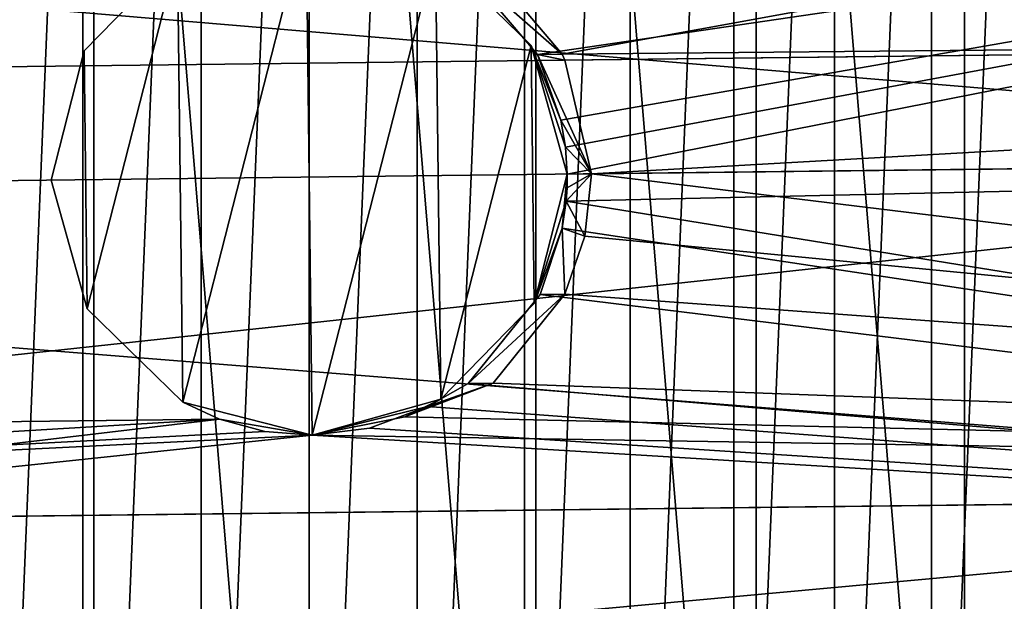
# Model space of a CAD drawing. Header units: millimetres. Extents: x -101 to 79, y -15 to 65.
# Tile 6 of 11: x -12 to 17, y 12 to 29. Entities that reach past the tile are written whole.
import ezdxf

# ---------------------------------------------------------------- set-up
doc = ezdxf.new("R2010")
doc.units = ezdxf.units.MM
doc.header["$LTSCALE"] = 25.4
doc.layers.get('0').update_dxf_attribs({"true_color": 0xff5454})

# ---------------------------------------------------------------- blocks, each defined once
blk = doc.blocks.new('EYE-SUPER-B-6490-6496-6503.STL')
at = {"color": 0}
mesh = blk.add_polyface(dxfattribs=at)
corners = [(-42.302, 14.788, 765.309), (-43.39, 27.91, 765.309), (-43.39, 21.304, 765.309), (-42.302, 34.426, 765.309), (-40.157, 8.539, 765.309), (-40.157, 40.675, 765.309), (-37.013, 2.729, 765.309), (-37.013, 46.485, 765.309), (-32.955, -2.484, 765.309), (-32.955, 51.698, 765.309), (-28.095, -6.959, 765.309), (-28.095, 56.173, 765.309), (-22.564, -10.572, 765.309), (-22.564, 59.786, 765.309), (-16.514, -13.226, 765.309), (-16.514, 62.44, 765.309), (-10.11, -14.847, 765.309), (-10.11, 64.061, 765.309), (-3.526, -15.393, 765.309), (-3.526, 64.607, 765.309), (3.058, -14.847, 765.309), (3.058, 64.061, 765.309), (9.462, -13.226, 765.309), (9.462, 62.44, 765.309), (15.512, -10.572, 765.309), (15.512, 59.786, 765.309), (21.042, -6.959, 765.309), (21.042, 56.173, 765.309), (25.903, -2.484, 765.309), (25.903, 51.698, 765.309), (29.961, 2.729, 765.309), (29.961, 46.485, 765.309), (33.105, 8.539, 765.309), (33.105, 40.675, 765.309), (35.25, 14.788, 765.309), (35.25, 34.426, 765.309), (36.337, 21.304, 765.309), (36.337, 27.91, 765.309)]
mesh.append_faces([[corners[k] for k in face] for face in [(0, 1, 2), (35, 36, 37)]], dxfattribs={"vtx0": -1, "color": 0})
mesh.append_faces([[corners[k] for k in face] for face in [(1, 0, 3), (3, 4, 5), (5, 6, 7), (7, 8, 9), (9, 10, 11), (11, 12, 13), (13, 14, 15), (15, 16, 17), (17, 18, 19), (19, 20, 21), (21, 22, 23), (23, 24, 25), (25, 26, 27), (27, 28, 29), (29, 30, 31), (31, 32, 33), (33, 34, 35)]], dxfattribs={"vtx0": -1, "vtx1": -1, "color": 0})
mesh.append_faces([[corners[k] for k in face] for face in [(3, 0, 4), (5, 4, 6), (7, 6, 8), (9, 8, 10), (11, 10, 12), (13, 12, 14), (15, 14, 16), (17, 16, 18), (19, 18, 20), (21, 20, 22), (23, 22, 24), (25, 24, 26), (27, 26, 28), (29, 28, 30), (31, 30, 32), (33, 32, 34), (35, 34, 36)]], dxfattribs={"vtx0": -1, "vtx2": -1, "color": 0})
mesh = blk.add_polyface(dxfattribs=at)
corners = [(-41.396, 27.745, 735.309), (-41.396, 21.469, 735.309), (-41.526, 24.607, 735.309), (-41.008, 30.862, 735.309), (-41.008, 18.352, 735.309), (-40.363, 33.935, 735.309), (-40.363, 15.279, 735.309), (-39.467, 36.946, 735.309), (-39.467, 12.268, 735.309), (-38.326, 39.871, 735.309), (-38.326, 9.343, 735.309), (-36.946, 42.693, 735.309), (-36.946, 6.521, 735.309), (-35.338, 45.391, 735.309), (-35.338, 3.823, 735.309), (-33.513, 47.947, 735.309), (-33.513, 1.267, 735.309), (-31.484, 50.344, 735.309), (-31.484, -1.13, 735.309), (-29.263, 52.564, 735.309), (-29.263, -3.351, 735.309), (-26.866, 54.594, 735.309), (-26.866, -5.38, 735.309), (-24.31, 56.419, 735.309), (-24.31, -7.205, 735.309), (-21.612, 58.027, 735.309), (-21.612, -8.813, 735.309), (-18.791, 59.406, 735.309), (-18.791, -10.192, 735.309), (-15.865, 60.548, 735.309), (-15.865, -11.334, 735.309), (-12.855, 61.444, 735.309), (-12.855, -12.23, 735.309), (-9.781, 62.089, 735.309), (-9.781, -12.875, 735.309), (-6.664, 62.477, 735.309), (-6.664, -13.263, 735.309), (-3.526, 62.607, 735.309), (-3.526, -13.393, 735.309), (-0.388, 62.477, 735.309), (-0.388, -13.263, 735.309), (2.728, 62.089, 735.309), (2.728, -12.875, 735.309), (5.802, 61.444, 735.309), (5.802, -12.23, 735.309), (8.812, 60.548, 735.309), (8.812, -11.334, 735.309), (11.738, 59.406, 735.309), (11.738, -10.192, 735.309), (14.56, 58.027, 735.309), (14.56, -8.813, 735.309), (17.258, 56.419, 735.309), (17.258, -7.205, 735.309), (19.814, 54.594, 735.309), (19.814, -5.38, 735.309), (22.211, 52.564, 735.309), (22.211, -3.351, 735.309), (24.431, 50.344, 735.309), (24.431, -1.13, 735.309), (26.461, 47.947, 735.309), (26.461, 1.267, 735.309), (28.286, 45.391, 735.309), (28.286, 3.823, 735.309), (29.894, 42.693, 735.309), (29.894, 6.521, 735.309), (31.273, 39.871, 735.309), (31.273, 9.343, 735.309), (32.415, 36.946, 735.309), (32.415, 12.268, 735.309), (33.311, 33.935, 735.309), (33.311, 15.279, 735.309), (33.956, 30.862, 735.309), (33.956, 18.352, 735.309), (34.344, 27.745, 735.309), (34.344, 21.469, 735.309), (34.474, 24.607, 735.309)]
mesh.append_faces([[corners[k] for k in face] for face in [(0, 1, 2), (74, 73, 75)]], dxfattribs={"vtx0": -1, "color": 0})
mesh.append_faces([[corners[k] for k in face] for face in [(1, 3, 4), (4, 5, 6), (6, 7, 8), (8, 9, 10), (10, 11, 12), (12, 13, 14), (14, 15, 16), (16, 17, 18), (18, 19, 20), (20, 21, 22), (22, 23, 24), (24, 25, 26), (26, 27, 28), (28, 29, 30), (30, 31, 32), (32, 33, 34), (34, 35, 36), (36, 37, 38), (38, 39, 40), (40, 41, 42), (42, 43, 44), (44, 45, 46), (46, 47, 48), (48, 49, 50), (50, 51, 52), (52, 53, 54), (54, 55, 56), (56, 57, 58), (58, 59, 60), (60, 61, 62), (62, 63, 64), (64, 65, 66), (66, 67, 68), (68, 69, 70), (70, 71, 72), (72, 73, 74)]], dxfattribs={"vtx0": -1, "vtx1": -1, "color": 0})
mesh.append_faces([[corners[k] for k in face] for face in [(1, 0, 3), (4, 3, 5), (6, 5, 7), (8, 7, 9), (10, 9, 11), (12, 11, 13), (14, 13, 15), (16, 15, 17), (18, 17, 19), (20, 19, 21), (22, 21, 23), (24, 23, 25), (26, 25, 27), (28, 27, 29), (30, 29, 31), (32, 31, 33), (34, 33, 35), (36, 35, 37), (38, 37, 39), (40, 39, 41), (42, 41, 43), (44, 43, 45), (46, 45, 47), (48, 47, 49), (50, 49, 51), (52, 51, 53), (54, 53, 55), (56, 55, 57), (58, 57, 59), (60, 59, 61), (62, 61, 63), (64, 63, 65), (66, 65, 67), (68, 67, 69), (70, 69, 71), (72, 71, 73)]], dxfattribs={"vtx0": -1, "vtx2": -1, "color": 0})
mesh = blk.add_polyface(dxfattribs=at)
corners = [(75.192, 41.158, 34.134), (1.673, 30.717, 114.025), (3.819, 28.182, 112.54)]
mesh.append_faces([[corners[k] for k in face] for face in [(0, 1, 2)]], dxfattribs={"color": 0})
mesh = blk.add_polyface(dxfattribs=at)
corners = [(78.644, 28.891, 37.428), (75.192, 41.158, 34.134), (3.819, 28.182, 112.54)]
mesh.append_faces([[corners[k] for k in face] for face in [(0, 1, 2)]], dxfattribs={"color": 0})
mesh = blk.add_polyface(dxfattribs=at)
corners = [(-97.994, 39.116, 143.913), (39.958, 28.435, -1.098), (-101.156, 26.771, 140.619), (43.12, 40.78, 2.195)]
mesh.append_faces([[corners[k] for k in face] for face in [(0, 1, 2), (1, 0, 3)]], dxfattribs={"vtx0": -1, "color": 0})
mesh = blk.add_polyface(dxfattribs=at)
corners = [(75.445, 38.789, 34.359), (3.105, 28.174, 111.828), (0.946, 30.709, 113.301)]
mesh.append_faces([[corners[k] for k in face] for face in [(0, 1, 2)]], dxfattribs={"color": 0})
mesh = blk.add_polyface(dxfattribs=at)
corners = [(75.445, 38.789, 34.359), (3.789, 26.262, 111.424), (3.105, 28.174, 111.828)]
mesh.append_faces([[corners[k] for k in face] for face in [(0, 1, 2)]], dxfattribs={"color": 0})
mesh = blk.add_polyface(dxfattribs=at)
corners = [(75.445, 38.789, 34.359), (3.923, 25.482, 111.349), (3.789, 26.262, 111.424)]
mesh.append_faces([[corners[k] for k in face] for face in [(0, 1, 2)]], dxfattribs={"color": 0})
mesh = blk.add_polyface(dxfattribs=at)
corners = [(75.445, 38.789, 34.359), (3.973, 24.695, 111.324), (3.923, 25.482, 111.349)]
mesh.append_faces([[corners[k] for k in face] for face in [(0, 1, 2)]], dxfattribs={"color": 0})
mesh = blk.add_polyface(dxfattribs=at)
corners = [(78.116, 25.569, 36.864), (3.973, 24.695, 111.324), (75.445, 38.789, 34.359)]
mesh.append_faces([[corners[k] for k in face] for face in [(0, 1, 2)]], dxfattribs={"color": 0})
mesh = blk.add_polyface(dxfattribs=at)
corners = [(40.564, 25.127, -0.534), (-97.486, 36.75, 142.98), (-99.845, 23.472, 140.475), (42.923, 38.405, 1.971)]
mesh.append_faces([[corners[k] for k in face] for face in [(0, 1, 2), (1, 0, 3)]], dxfattribs={"vtx0": -1, "color": 0})
mesh = blk.add_polyface(dxfattribs=at)
corners = [(-10.065, 28.28, 84.957), (-9.977, 20.781, 84.957), (-11.026, 24.519, 84.957), (-7.352, 31.057, 84.957), (-7.199, 18.068, 84.957), (-3.615, 32.106, 84.957), (-3.438, 17.107, 84.957), (0.147, 31.146, 84.957), (0.3, 18.156, 84.957), (2.924, 28.433, 84.957), (3.013, 20.934, 84.957), (3.973, 24.695, 84.957)]
mesh.append_faces([[corners[k] for k in face] for face in [(0, 1, 2), (10, 9, 11)]], dxfattribs={"vtx0": -1, "color": 0})
mesh.append_faces([[corners[k] for k in face] for face in [(1, 3, 4), (4, 5, 6), (6, 7, 8), (8, 9, 10)]], dxfattribs={"vtx0": -1, "vtx1": -1, "color": 0})
mesh.append_faces([[corners[k] for k in face] for face in [(1, 0, 3), (4, 3, 5), (6, 5, 7), (8, 7, 9)]], dxfattribs={"vtx0": -1, "vtx2": -1, "color": 0})
mesh = blk.add_polyface(dxfattribs=at)
corners = [(-9.977, 20.781, 734.957), (-10.065, 28.28, 734.957), (-11.026, 24.519, 734.957), (-7.352, 31.057, 734.957), (-7.199, 18.068, 734.957), (-3.615, 32.106, 734.957), (-3.438, 17.107, 734.957), (0.147, 31.146, 734.957), (0.3, 18.156, 734.957), (2.924, 28.433, 734.957), (3.013, 20.934, 734.957), (3.973, 24.695, 734.957)]
mesh.append_faces([[corners[k] for k in face] for face in [(0, 1, 2), (9, 10, 11)]], dxfattribs={"vtx0": -1, "color": 0})
mesh.append_faces([[corners[k] for k in face] for face in [(1, 0, 3), (3, 4, 5), (5, 6, 7), (7, 8, 9)]], dxfattribs={"vtx0": -1, "vtx1": -1, "color": 0})
mesh.append_faces([[corners[k] for k in face] for face in [(3, 0, 4), (5, 4, 6), (7, 6, 8), (9, 8, 10)]], dxfattribs={"vtx0": -1, "vtx2": -1, "color": 0})
mesh = blk.add_polyface(dxfattribs=at)
corners = [(-7.352, 31.057, 734.957), (-10.065, 28.28, 84.957), (-10.065, 28.28, 734.957), (-7.352, 31.057, 84.957)]
mesh.append_faces([[corners[k] for k in face] for face in [(0, 1, 2), (1, 0, 3)]], dxfattribs={"vtx0": -1, "color": 0})
mesh = blk.add_polyface(dxfattribs=at)
corners = [(0.147, 31.146, 734.957), (2.924, 28.433, 84.957), (0.147, 31.146, 84.957), (2.924, 28.433, 734.957)]
mesh.append_faces([[corners[k] for k in face] for face in [(0, 1, 2), (1, 0, 3)]], dxfattribs={"vtx0": -1, "color": 0})
mesh = blk.add_polyface(dxfattribs=at)
corners = [(3.819, 28.182, 112.54), (0.946, 30.709, 113.301), (3.105, 28.174, 111.828), (1.673, 30.717, 114.025)]
mesh.append_faces([[corners[k] for k in face] for face in [(0, 1, 2), (1, 0, 3)]], dxfattribs={"vtx0": -1, "color": 0})
mesh = blk.add_polyface(dxfattribs=at)
corners = [(78.644, 28.891, 37.428), (3.819, 28.182, 112.54), (3.905, 28.01, 112.486)]
mesh.append_faces([[corners[k] for k in face] for face in [(0, 1, 2)]], dxfattribs={"color": 0})
mesh = blk.add_polyface(dxfattribs=at)
corners = [(78.644, 28.891, 37.428), (3.905, 28.01, 112.486), (4.675, 24.704, 112.037)]
mesh.append_faces([[corners[k] for k in face] for face in [(0, 1, 2)]], dxfattribs={"color": 0})
mesh = blk.add_polyface(dxfattribs=at)
corners = [(78.644, 28.891, 37.428), (4.675, 24.704, 112.037), (77.674, 15.812, 36.308)]
mesh.append_faces([[corners[k] for k in face] for face in [(0, 1, 2)]], dxfattribs={"color": 0})
mesh = blk.add_polyface(dxfattribs=at)
corners = [(-101.156, 26.771, 140.619), (41.236, 15.382, 0.021), (-99.878, 13.719, 141.739), (39.958, 28.435, -1.098)]
mesh.append_faces([[corners[k] for k in face] for face in [(0, 1, 2), (1, 0, 3)]], dxfattribs={"vtx0": -1, "color": 0})
mesh = blk.add_polyface(dxfattribs=at)
corners = [(2.924, 28.433, 734.957), (3.923, 25.482, 111.349), (3.789, 26.262, 111.424)]
mesh.append_faces([[corners[k] for k in face] for face in [(0, 1, 2)]], dxfattribs={"color": 0})
mesh = blk.add_polyface(dxfattribs=at)
corners = [(2.924, 28.433, 734.957), (3.973, 24.695, 734.957), (3.923, 25.482, 111.349)]
mesh.append_faces([[corners[k] for k in face] for face in [(0, 1, 2)]], dxfattribs={"color": 0})
mesh = blk.add_polyface(dxfattribs=at)
corners = [(2.924, 28.433, 84.957), (3.923, 25.482, 111.349), (3.973, 24.695, 84.957)]
mesh.append_faces([[corners[k] for k in face] for face in [(0, 1, 2)]], dxfattribs={"color": 0})
mesh = blk.add_polyface(dxfattribs=at)
corners = [(2.924, 28.433, 734.957), (3.789, 26.262, 111.424), (2.924, 28.433, 84.957)]
mesh.append_faces([[corners[k] for k in face] for face in [(0, 1, 2)]], dxfattribs={"color": 0})
mesh = blk.add_polyface(dxfattribs=at)
corners = [(2.924, 28.433, 84.957), (3.789, 26.262, 111.424), (3.923, 25.482, 111.349)]
mesh.append_faces([[corners[k] for k in face] for face in [(0, 1, 2)]], dxfattribs={"color": 0})
mesh = blk.add_polyface(dxfattribs=at)
corners = [(-10.065, 28.28, 734.957), (-11.026, 24.519, 84.957), (-11.026, 24.519, 734.957), (-10.065, 28.28, 84.957)]
mesh.append_faces([[corners[k] for k in face] for face in [(0, 1, 2), (1, 0, 3)]], dxfattribs={"vtx0": -1, "color": 0})
mesh = blk.add_polyface(dxfattribs=at)
corners = [(3.905, 28.01, 112.486), (3.819, 28.182, 112.54), (3.105, 28.174, 111.828)]
mesh.append_faces([[corners[k] for k in face] for face in [(0, 1, 2)]], dxfattribs={"color": 0})
mesh = blk.add_polyface(dxfattribs=at)
corners = [(4.675, 24.704, 112.037), (3.905, 28.01, 112.486), (3.105, 28.174, 111.828)]
mesh.append_faces([[corners[k] for k in face] for face in [(0, 1, 2)]], dxfattribs={"color": 0})
mesh = blk.add_polyface(dxfattribs=at)
corners = [(3.105, 28.174, 111.828), (3.789, 26.262, 111.424), (4.675, 24.704, 112.037)]
mesh.append_faces([[corners[k] for k in face] for face in [(0, 1, 2)]], dxfattribs={"color": 0})
mesh = blk.add_polyface(dxfattribs=at)
corners = [(3.789, 26.262, 111.424), (3.923, 25.482, 111.349), (4.675, 24.704, 112.037)]
mesh.append_faces([[corners[k] for k in face] for face in [(0, 1, 2)]], dxfattribs={"color": 0})
mesh = blk.add_polyface(dxfattribs=at)
corners = [(3.923, 25.482, 111.349), (3.973, 24.695, 111.324), (4.675, 24.704, 112.037)]
mesh.append_faces([[corners[k] for k in face] for face in [(0, 1, 2)]], dxfattribs={"color": 0})
mesh = blk.add_polyface(dxfattribs=at)
corners = [(3.923, 25.482, 111.349), (3.973, 24.695, 734.957), (3.973, 24.695, 111.324)]
mesh.append_faces([[corners[k] for k in face] for face in [(0, 1, 2)]], dxfattribs={"color": 0})
mesh = blk.add_polyface(dxfattribs=at)
corners = [(3.923, 25.482, 111.349), (3.973, 24.695, 111.324), (3.973, 24.695, 84.957)]
mesh.append_faces([[corners[k] for k in face] for face in [(0, 1, 2)]], dxfattribs={"color": 0})
mesh = blk.add_polyface(dxfattribs=at)
corners = [(78.116, 25.569, 36.864), (75.757, 12.291, 34.359), (3.941, 23.908, 111.349)]
mesh.append_faces([[corners[k] for k in face] for face in [(0, 1, 2)]], dxfattribs={"color": 0})
mesh = blk.add_polyface(dxfattribs=at)
corners = [(78.116, 25.569, 36.864), (3.941, 23.908, 111.349), (3.973, 24.695, 111.324)]
mesh.append_faces([[corners[k] for k in face] for face in [(0, 1, 2)]], dxfattribs={"color": 0})
mesh = blk.add_polyface(dxfattribs=at)
corners = [(-97.174, 10.252, 142.98), (40.564, 25.127, -0.534), (-99.845, 23.472, 140.475), (43.236, 11.907, 1.971)]
mesh.append_faces([[corners[k] for k in face] for face in [(0, 1, 2), (1, 0, 3)]], dxfattribs={"vtx0": -1, "color": 0})
mesh = blk.add_polyface(dxfattribs=at)
corners = [(3.973, 24.695, 111.324), (3.013, 20.934, 84.957), (3.973, 24.695, 84.957)]
mesh.append_faces([[corners[k] for k in face] for face in [(0, 1, 2)]], dxfattribs={"color": 0})
mesh = blk.add_polyface(dxfattribs=at)
corners = [(3.973, 24.695, 111.324), (3.941, 23.908, 111.349), (3.013, 20.934, 84.957)]
mesh.append_faces([[corners[k] for k in face] for face in [(0, 1, 2)]], dxfattribs={"color": 0})
mesh = blk.add_polyface(dxfattribs=at)
corners = [(3.973, 24.695, 734.957), (3.013, 20.934, 734.957), (3.826, 23.125, 111.424)]
mesh.append_faces([[corners[k] for k in face] for face in [(0, 1, 2)]], dxfattribs={"color": 0})
mesh = blk.add_polyface(dxfattribs=at)
corners = [(3.973, 24.695, 734.957), (3.826, 23.125, 111.424), (3.941, 23.908, 111.349)]
mesh.append_faces([[corners[k] for k in face] for face in [(0, 1, 2)]], dxfattribs={"color": 0})
mesh = blk.add_polyface(dxfattribs=at)
corners = [(4.675, 24.704, 112.037), (3.968, 24.299, 111.344), (3.941, 23.908, 111.349)]
mesh.append_faces([[corners[k] for k in face] for face in [(0, 1, 2)]], dxfattribs={"color": 0})
mesh = blk.add_polyface(dxfattribs=at)
corners = [(4.675, 24.704, 112.037), (3.941, 23.908, 111.349), (4.486, 22.895, 112.163)]
mesh.append_faces([[corners[k] for k in face] for face in [(0, 1, 2)]], dxfattribs={"color": 0})
mesh = blk.add_polyface(dxfattribs=at)
corners = [(3.973, 24.695, 734.957), (3.941, 23.908, 111.349), (3.968, 24.299, 111.344)]
mesh.append_faces([[corners[k] for k in face] for face in [(0, 1, 2)]], dxfattribs={"color": 0})
mesh = blk.add_polyface(dxfattribs=at)
corners = [(4.675, 24.704, 112.037), (3.973, 24.695, 111.324), (3.968, 24.299, 111.344)]
mesh.append_faces([[corners[k] for k in face] for face in [(0, 1, 2)]], dxfattribs={"color": 0})
mesh = blk.add_polyface(dxfattribs=at)
corners = [(3.973, 24.695, 734.957), (3.968, 24.299, 111.344), (3.973, 24.695, 111.324)]
mesh.append_faces([[corners[k] for k in face] for face in [(0, 1, 2)]], dxfattribs={"color": 0})
mesh = blk.add_polyface(dxfattribs=at)
corners = [(4.675, 24.704, 112.037), (4.486, 22.895, 112.163), (77.674, 15.812, 36.308)]
mesh.append_faces([[corners[k] for k in face] for face in [(0, 1, 2)]], dxfattribs={"color": 0})
mesh = blk.add_polyface(dxfattribs=at)
corners = [(-11.026, 24.519, 734.957), (-9.977, 20.781, 84.957), (-9.977, 20.781, 734.957), (-11.026, 24.519, 84.957)]
mesh.append_faces([[corners[k] for k in face] for face in [(0, 1, 2), (1, 0, 3)]], dxfattribs={"vtx0": -1, "color": 0})
mesh = blk.add_polyface(dxfattribs=at)
corners = [(3.941, 23.908, 111.349), (3.826, 23.125, 111.424), (3.013, 20.934, 84.957)]
mesh.append_faces([[corners[k] for k in face] for face in [(0, 1, 2)]], dxfattribs={"color": 0})
mesh = blk.add_polyface(dxfattribs=at)
corners = [(3.941, 23.908, 111.349), (75.757, 12.291, 34.359), (3.826, 23.125, 111.424)]
mesh.append_faces([[corners[k] for k in face] for face in [(0, 1, 2)]], dxfattribs={"color": 0})
mesh = blk.add_polyface(dxfattribs=at)
corners = [(3.941, 23.908, 111.349), (3.826, 23.125, 111.424), (4.486, 22.895, 112.163)]
mesh.append_faces([[corners[k] for k in face] for face in [(0, 1, 2)]], dxfattribs={"color": 0})
mesh = blk.add_polyface(dxfattribs=at)
corners = [(3.826, 23.125, 111.424), (3.013, 20.934, 734.957), (3.013, 20.934, 84.957)]
mesh.append_faces([[corners[k] for k in face] for face in [(0, 1, 2)]], dxfattribs={"color": 0})
mesh = blk.add_polyface(dxfattribs=at)
corners = [(3.826, 23.125, 111.424), (75.757, 12.291, 34.359), (3.187, 21.197, 111.828)]
mesh.append_faces([[corners[k] for k in face] for face in [(0, 1, 2)]], dxfattribs={"color": 0})
mesh = blk.add_polyface(dxfattribs=at)
corners = [(3.826, 23.125, 111.424), (3.187, 21.197, 111.828), (3.901, 21.206, 112.54)]
mesh.append_faces([[corners[k] for k in face] for face in [(0, 1, 2)]], dxfattribs={"color": 0})
mesh = blk.add_polyface(dxfattribs=at)
corners = [(4.486, 22.895, 112.163), (3.826, 23.125, 111.424), (3.901, 21.206, 112.54)]
mesh.append_faces([[corners[k] for k in face] for face in [(0, 1, 2)]], dxfattribs={"color": 0})
mesh = blk.add_polyface(dxfattribs=at)
corners = [(4.486, 22.895, 112.163), (3.901, 21.206, 112.54), (77.674, 15.812, 36.308)]
mesh.append_faces([[corners[k] for k in face] for face in [(0, 1, 2)]], dxfattribs={"color": 0})
mesh = blk.add_polyface(dxfattribs=at)
corners = [(1.089, 18.612, 113.301), (3.901, 21.206, 112.54), (3.187, 21.197, 111.828), (1.816, 18.621, 114.025)]
mesh.append_faces([[corners[k] for k in face] for face in [(0, 1, 2), (1, 0, 3)]], dxfattribs={"vtx0": -1, "color": 0})
mesh = blk.add_polyface(dxfattribs=at)
corners = [(3.187, 21.197, 111.828), (75.757, 12.291, 34.359), (1.089, 18.612, 113.301)]
mesh.append_faces([[corners[k] for k in face] for face in [(0, 1, 2)]], dxfattribs={"color": 0})
mesh = blk.add_polyface(dxfattribs=at)
corners = [(3.901, 21.206, 112.54), (1.816, 18.621, 114.025), (77.674, 15.812, 36.308)]
mesh.append_faces([[corners[k] for k in face] for face in [(0, 1, 2)]], dxfattribs={"color": 0})
mesh = blk.add_polyface(dxfattribs=at)
corners = [(3.013, 20.934, 84.957), (0.3, 18.156, 734.957), (0.3, 18.156, 84.957), (3.013, 20.934, 734.957)]
mesh.append_faces([[corners[k] for k in face] for face in [(0, 1, 2), (1, 0, 3)]], dxfattribs={"vtx0": -1, "color": 0})
mesh = blk.add_polyface(dxfattribs=at)
corners = [(-7.199, 18.068, 734.957), (-9.977, 20.781, 84.957), (-7.199, 18.068, 84.957), (-9.977, 20.781, 734.957)]
mesh.append_faces([[corners[k] for k in face] for face in [(0, 1, 2), (1, 0, 3)]], dxfattribs={"vtx0": -1, "color": 0})
mesh = blk.add_polyface(dxfattribs=at)
corners = [(1.816, 18.621, 114.025), (-0.749, 17.64, 116.283), (77.674, 15.812, 36.308)]
mesh.append_faces([[corners[k] for k in face] for face in [(0, 1, 2)]], dxfattribs={"color": 0})
mesh = blk.add_polyface(dxfattribs=at)
corners = [(-0.749, 17.64, 116.283), (1.816, 18.621, 114.025), (-0.699, 17.66, 115.725)]
mesh.append_faces([[corners[k] for k in face] for face in [(0, 1, 2)]], dxfattribs={"color": 0})
mesh = blk.add_polyface(dxfattribs=at)
corners = [(-0.699, 17.66, 115.725), (1.816, 18.621, 114.025), (-0.333, 17.82, 114.645)]
mesh.append_faces([[corners[k] for k in face] for face in [(0, 1, 2)]], dxfattribs={"color": 0})
mesh = blk.add_polyface(dxfattribs=at)
corners = [(-0.333, 17.82, 114.645), (1.816, 18.621, 114.025), (-0.089, 17.941, 114.26)]
mesh.append_faces([[corners[k] for k in face] for face in [(0, 1, 2)]], dxfattribs={"color": 0})
mesh = blk.add_polyface(dxfattribs=at)
corners = [(-0.089, 17.941, 114.26), (1.816, 18.621, 114.025), (1.089, 18.612, 113.301)]
mesh.append_faces([[corners[k] for k in face] for face in [(0, 1, 2)]], dxfattribs={"color": 0})
mesh = blk.add_polyface(dxfattribs=at)
corners = [(1.089, 18.612, 113.301), (75.757, 12.291, 34.359), (-0.089, 17.941, 114.26)]
mesh.append_faces([[corners[k] for k in face] for face in [(0, 1, 2)]], dxfattribs={"color": 0})
mesh = blk.add_polyface(dxfattribs=at)
corners = [(-3.438, 17.107, 117.32), (-7.199, 18.068, 84.957), (-3.438, 17.107, 84.957)]
mesh.append_faces([[corners[k] for k in face] for face in [(0, 1, 2)]], dxfattribs={"color": 0})
mesh = blk.add_polyface(dxfattribs=at)
corners = [(-6.136, 17.576, 120.225), (-7.199, 18.068, 84.957), (-3.438, 17.107, 117.32)]
mesh.append_faces([[corners[k] for k in face] for face in [(0, 1, 2)]], dxfattribs={"color": 0})
mesh = blk.add_polyface(dxfattribs=at)
corners = [(-6.136, 17.576, 120.225), (-7.199, 18.068, 734.957), (-7.199, 18.068, 84.957), (-6.136, 17.576, 121.692)]
mesh.append_faces([[corners[k] for k in face] for face in [(0, 1, 2), (1, 0, 3)]], dxfattribs={"vtx0": -1, "color": 0})
mesh = blk.add_polyface(dxfattribs=at)
corners = [(-7.199, 18.068, 734.957), (-6.136, 17.576, 121.692), (-3.438, 17.107, 734.957)]
mesh.append_faces([[corners[k] for k in face] for face in [(0, 1, 2)]], dxfattribs={"color": 0})
mesh = blk.add_polyface(dxfattribs=at)
corners = [(-3.438, 17.107, 734.957), (-3.438, 17.107, 118.795), (0.3, 18.156, 734.957)]
mesh.append_faces([[corners[k] for k in face] for face in [(0, 1, 2)]], dxfattribs={"color": 0})
mesh = blk.add_polyface(dxfattribs=at)
corners = [(0.3, 18.156, 734.957), (-3.438, 17.107, 118.795), (-0.749, 17.64, 116.283)]
mesh.append_faces([[corners[k] for k in face] for face in [(0, 1, 2)]], dxfattribs={"color": 0})
mesh = blk.add_polyface(dxfattribs=at)
corners = [(-0.089, 17.941, 114.26), (-3.438, 17.107, 84.957), (0.3, 18.156, 84.957)]
mesh.append_faces([[corners[k] for k in face] for face in [(0, 1, 2)]], dxfattribs={"color": 0})
mesh = blk.add_polyface(dxfattribs=at)
corners = [(0.3, 18.156, 734.957), (-0.749, 17.64, 116.283), (-0.089, 17.941, 114.26)]
mesh.append_faces([[corners[k] for k in face] for face in [(0, 1, 2)]], dxfattribs={"color": 0})
mesh = blk.add_polyface(dxfattribs=at)
corners = [(0.3, 18.156, 734.957), (-0.089, 17.941, 114.26), (0.3, 18.156, 84.957)]
mesh.append_faces([[corners[k] for k in face] for face in [(0, 1, 2)]], dxfattribs={"color": 0})
mesh = blk.add_polyface(dxfattribs=at)
corners = [(-1.772, 17.315, 115.722), (-3.438, 17.107, 84.957), (-0.089, 17.941, 114.26)]
mesh.append_faces([[corners[k] for k in face] for face in [(0, 1, 2)]], dxfattribs={"color": 0})
mesh = blk.add_polyface(dxfattribs=at)
corners = [(-0.089, 17.941, 114.26), (75.757, 12.291, 34.359), (-1.772, 17.315, 115.722)]
mesh.append_faces([[corners[k] for k in face] for face in [(0, 1, 2)]], dxfattribs={"color": 0})
mesh = blk.add_polyface(dxfattribs=at)
corners = [(-0.749, 17.64, 116.283), (-0.699, 17.66, 115.725), (-0.089, 17.941, 114.26)]
mesh.append_faces([[corners[k] for k in face] for face in [(0, 1, 2)]], dxfattribs={"color": 0})
mesh = blk.add_polyface(dxfattribs=at)
corners = [(-0.699, 17.66, 115.725), (-0.333, 17.82, 114.645), (-0.089, 17.941, 114.26)]
mesh.append_faces([[corners[k] for k in face] for face in [(0, 1, 2)]], dxfattribs={"color": 0})
mesh = blk.add_polyface(dxfattribs=at)
corners = [(-76.732, 16.744, 164.822), (-62.877, 16.907, 177.209), (-76.027, 16.752, 164.113), (-62.849, 16.907, 178.648), (-6.136, 17.576, 121.692), (-6.136, 17.576, 120.225)]
mesh.append_faces([[corners[k] for k in face] for face in [(0, 1, 2), (1, 4, 5)]], dxfattribs={"vtx0": -1, "color": 0})
mesh.append_faces([[corners[k] for k in face] for face in [(4, 1, 3)]], dxfattribs={"vtx0": -1, "vtx1": -1, "color": 0})
mesh.append_faces([[corners[k] for k in face] for face in [(1, 0, 3)]], dxfattribs={"vtx0": -1, "vtx2": -1, "color": 0})
mesh = blk.add_polyface(dxfattribs=at)
corners = [(-6.136, 17.576, 120.225), (-64.652, 10.635, 175.368), (-62.877, 16.907, 177.209)]
mesh.append_faces([[corners[k] for k in face] for face in [(0, 1, 2)]], dxfattribs={"color": 0})
mesh = blk.add_polyface(dxfattribs=at)
corners = [(-3.438, 17.107, 117.32), (-64.652, 10.635, 175.368), (-6.136, 17.576, 120.225)]
mesh.append_faces([[corners[k] for k in face] for face in [(0, 1, 2)]], dxfattribs={"color": 0})
mesh = blk.add_polyface(dxfattribs=at)
corners = [(-6.136, 17.576, 121.692), (-63.441, 14.148, 178.026), (-4.817, 17.219, 120.229)]
mesh.append_faces([[corners[k] for k in face] for face in [(0, 1, 2)]], dxfattribs={"color": 0})
mesh = blk.add_polyface(dxfattribs=at)
corners = [(-6.136, 17.576, 121.692), (-62.849, 16.907, 178.648), (-63.441, 14.148, 178.026)]
mesh.append_faces([[corners[k] for k in face] for face in [(0, 1, 2)]], dxfattribs={"color": 0})
mesh = blk.add_polyface(dxfattribs=at)
corners = [(-3.438, 17.107, 734.957), (-6.136, 17.576, 121.692), (-4.817, 17.219, 120.229)]
mesh.append_faces([[corners[k] for k in face] for face in [(0, 1, 2)]], dxfattribs={"color": 0})
mesh = blk.add_polyface(dxfattribs=at)
corners = [(-0.749, 17.64, 116.283), (-3.438, 17.107, 118.795), (77.674, 15.812, 36.308)]
mesh.append_faces([[corners[k] for k in face] for face in [(0, 1, 2)]], dxfattribs={"color": 0})
mesh = blk.add_polyface(dxfattribs=at)
corners = [(-4.817, 17.219, 120.229), (-63.441, 14.148, 178.026), (-3.438, 17.107, 118.795)]
mesh.append_faces([[corners[k] for k in face] for face in [(0, 1, 2)]], dxfattribs={"color": 0})
mesh = blk.add_polyface(dxfattribs=at)
corners = [(-3.438, 17.107, 734.957), (-4.817, 17.219, 120.229), (-3.438, 17.107, 118.795)]
mesh.append_faces([[corners[k] for k in face] for face in [(0, 1, 2)]], dxfattribs={"color": 0})
mesh = blk.add_polyface(dxfattribs=at)
corners = [(-1.772, 17.315, 115.722), (75.757, 12.291, 34.359), (-3.438, 17.107, 117.32)]
mesh.append_faces([[corners[k] for k in face] for face in [(0, 1, 2)]], dxfattribs={"color": 0})
mesh = blk.add_polyface(dxfattribs=at)
corners = [(-3.438, 17.107, 117.32), (-3.438, 17.107, 84.957), (-1.772, 17.315, 115.722)]
mesh.append_faces([[corners[k] for k in face] for face in [(0, 1, 2)]], dxfattribs={"color": 0})
mesh = blk.add_polyface(dxfattribs=at)
corners = [(-3.438, 17.107, 117.32), (75.757, 12.291, 34.359), (-64.652, 10.635, 175.368)]
mesh.append_faces([[corners[k] for k in face] for face in [(0, 1, 2)]], dxfattribs={"color": 0})
mesh = blk.add_polyface(dxfattribs=at)
corners = [(-3.438, 17.107, 118.795), (-63.441, 14.148, 178.026), (77.674, 15.812, 36.308)]
mesh.append_faces([[corners[k] for k in face] for face in [(0, 1, 2)]], dxfattribs={"color": 0})
mesh = blk.add_polyface(dxfattribs=at)
corners = [(72.504, 4.918, 31.032), (-63.441, 14.148, 178.026), (-68.611, 3.254, 172.75), (77.674, 15.812, 36.308)]
mesh.append_faces([[corners[k] for k in face] for face in [(0, 1, 2), (1, 0, 3)]], dxfattribs={"vtx0": -1, "color": 0})
mesh = blk.add_polyface(dxfattribs=at)
corners = [(41.236, 15.382, 0.021), (-94.453, 2.95, 147.015), (-99.878, 13.719, 141.739), (46.662, 4.613, 5.297)]
mesh.append_faces([[corners[k] for k in face] for face in [(0, 1, 2), (1, 0, 3)]], dxfattribs={"vtx0": -1, "color": 0})
mesh = blk.add_polyface(dxfattribs=at)
corners = [(-71.41, 0.855, 168.523), (75.757, 12.291, 34.359), (68.999, 2.511, 27.514), (-64.652, 10.635, 175.368)]
mesh.append_faces([[corners[k] for k in face] for face in [(0, 1, 2), (1, 0, 3)]], dxfattribs={"vtx0": -1, "color": 0})

msp = doc.modelspace()

# ---------------------------------------------------------------- block references
at = {"color": 250, "true_color": 0x262626}
msp.add_blockref('EYE-SUPER-B-6490-6496-6503.STL', (0, 0), dxfattribs=at)

doc.saveas('drawing.dxf')
